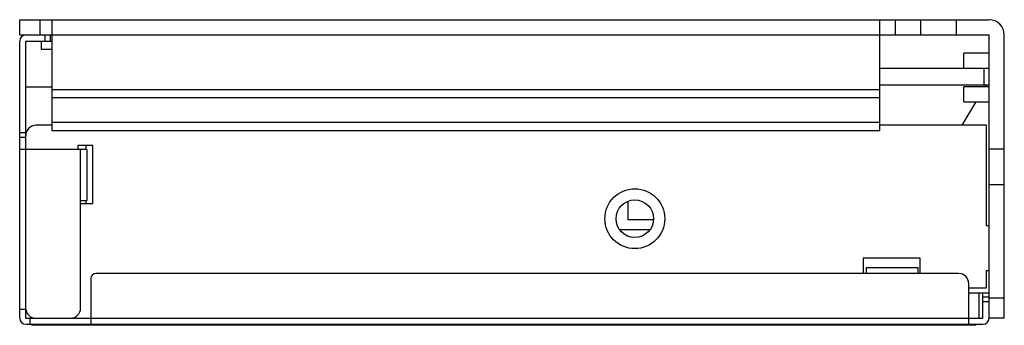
# Model space of a CAD drawing. Header units: millimetres. Extents: x 13 to 110, y 72.1 to 102.2.
import ezdxf

# ---------------------------------------------------------------- set-up
doc = ezdxf.new("R2010")
doc.units = ezdxf.units.MM
doc.header["$LTSCALE"] = 11.303853
doc.layers.get('0').update_dxf_attribs({"linetype": 'CONTINUOUS'})

msp = doc.modelspace()

# ---------------------------------------------------------------- linework, layer by layer
at = {"color": 7}
for p, q in [((13.019, 100.68), (13.019, 102.18)), ((13.019, 102.18), (108.519, 102.18)), ((15.019, 102.18), (15.019, 100.68)), ((16.219, 91.245), (16.219, 102.18)), ((97.769, 91.245), (97.769, 102.18)), ((99.269, 102.18), (99.269, 100.68)), ((101.769, 102.18), (101.769, 100.68)), ((105.269, 102.18), (105.269, 100.68)), ((13.019, 100.68), (108.519, 100.68)), ((13.019, 72.78), (13.019, 100.08)), ((13.619, 72.78), (13.619, 100.08)), ((13.619, 100.08), (16.219, 100.08)), ((15.119, 100.08), (15.119, 99.28)), ((15.519, 100.08), (15.519, 100.68)), ((16.019, 100.68), (16.019, 100.08)), ((108.519, 72.78), (108.519, 100.68)), ((110.019, 72.78), (110.019, 100.68)), ((15.119, 99.28), (16.219, 99.28)), ((108.519, 98.88), (106.024, 98.88)), ((106.024, 97.38), (106.024, 98.88)), ((108.519, 97.38), (97.769, 97.38)), ((108.019, 95.78), (108.019, 97.38)), ((13.619, 95.58), (16.219, 95.58)), ((16.219, 95.315), (97.769, 95.315)), ((97.769, 95.78), (108.519, 95.78)), ((108.522, 95.58), (106.024, 95.58)), ((106.024, 94.08), (106.024, 95.58)), ((108.15, 95.58), (108.27, 95.78)), ((97.769, 94.483), (16.219, 94.483)), ((105.87, 91.78), (107.25, 94.08)), ((106.024, 94.08), (108.522, 94.08)), ((16.219, 91.78), (14.619, 91.78)), ((16.219, 92.077), (97.769, 92.077)), ((97.769, 91.245), (16.219, 91.245)), ((108.269, 91.78), (97.769, 91.78)), ((108.269, 81.88), (108.269, 91.78)), ((13.019, 91.08), (13.619, 91.08)), ((13.619, 90.58), (13.019, 90.58)), ((19.619, 89.38), (13.019, 89.38)), ((18.732, 89.794), (18.732, 89.38)), ((20.23, 89.794), (18.732, 89.794)), ((19.019, 73.78), (19.019, 89.38)), ((19.519, 89.794), (19.519, 89.38)), ((19.619, 89.38), (19.619, 84.38)), ((20.23, 84.081), (20.23, 89.794)), ((110.019, 89.43), (108.519, 89.43)), ((110.019, 85.93), (108.519, 85.93)), ((19.019, 84.38), (19.619, 84.38)), ((19.019, 84.081), (20.23, 84.081)), ((19.519, 84.38), (19.519, 84.081)), ((72.969, 82.48), (72.969, 84.219)), ((75.437, 82.48), (72.969, 82.48)), ((75.103, 81.48), (72.135, 81.48)), ((108.519, 81.88), (108.269, 81.88)), ((101.719, 78.682), (96.119, 78.682)), ((96.119, 78.682), (96.119, 77.18)), ((101.719, 77.18), (101.719, 78.682)), ((96.419, 77.78), (101.519, 77.78)), ((96.419, 77.78), (96.419, 77.18)), ((101.519, 77.18), (101.519, 77.78)), ((20.019, 76.68), (20.019, 72.18)), ((105.519, 77.18), (20.519, 77.18)), ((108.269, 77.48), (108.519, 77.48)), ((108.269, 75.78), (108.269, 77.48)), ((106.519, 72.18), (106.519, 76.18)), ((106.519, 75.78), (108.269, 75.78)), ((106.519, 75.28), (108.519, 75.28)), ((107.519, 75.28), (107.519, 72.78)), ((107.919, 72.78), (107.919, 75.28)), ((107.919, 74.88), (108.519, 74.88)), ((108.519, 74.78), (110.019, 74.78)), ((108.519, 74.38), (107.919, 74.38)), ((13.019, 73.68), (13.619, 73.68)), ((13.619, 72.78), (107.919, 72.78)), ((14.019, 72.78), (14.019, 72.18)), ((110.019, 72.78), (108.519, 72.78)), ((13.619, 72.18), (107.919, 72.18)), ((14.219, 72.08), (14.219, 72.18)), ((107.219, 72.08), (14.219, 72.08)), ((107.219, 72.08), (107.219, 72.18))]:
    msp.add_line(p, q, dxfattribs=at)
for radius in [2.95, 1.85]:
    msp.add_circle((73.619, 82.58), radius, dxfattribs=at)
for centre, radius, start, end in [((108.519, 100.68), 1.5, 0, 90), ((13.619, 100.08), 0.6, 90, 180), ((14.619, 90.78), 1, 90, 180), ((20.519, 76.68), 0.5, 90, 180), ((105.519, 76.18), 1, 0, 90), ((18.019, 73.78), 1, 270, 360), ((13.619, 72.78), 0.6, 180, 270), ((14.614, 73.78), 1, 185.73917, 270.15288), ((107.919, 72.78), 0.6, 270, 360)]:
    msp.add_arc(centre, radius, start, end, dxfattribs=at)

doc.saveas('drawing.dxf')
